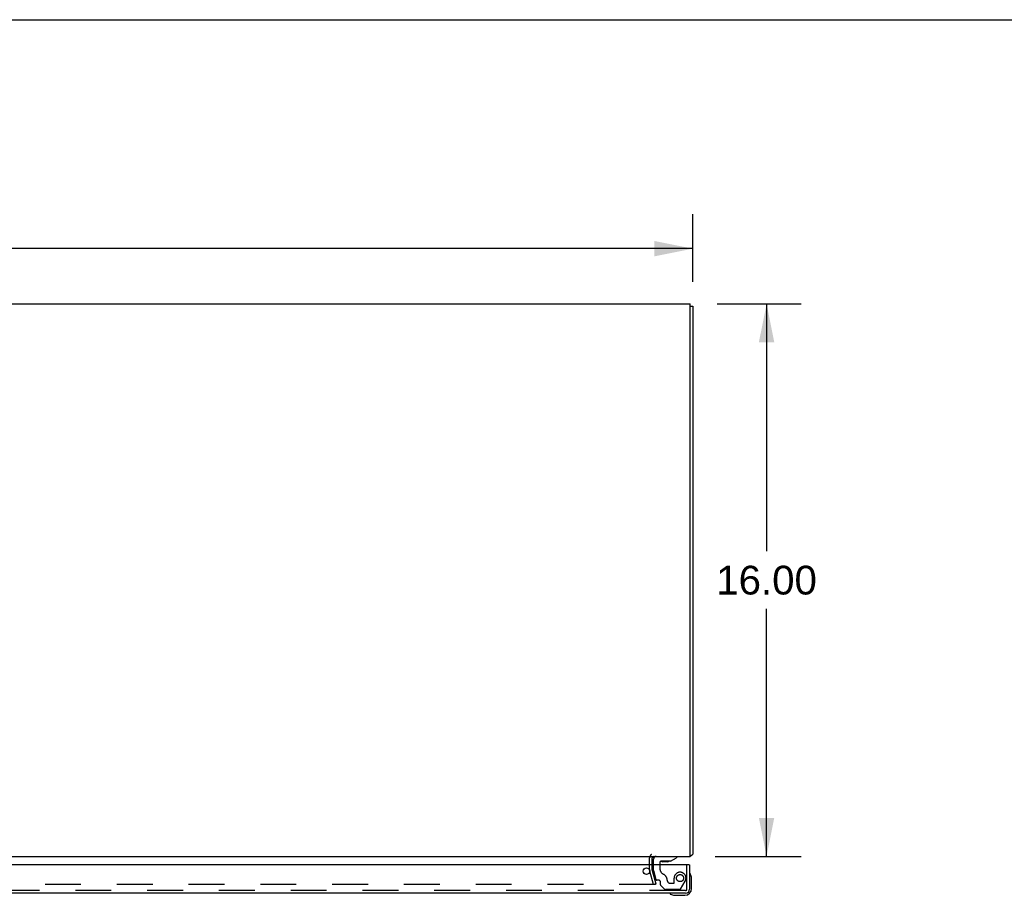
# Model space of a CAD drawing. Header units: inches. Extents: x 0 to 189, y 0 to 122.
# Tile 15 of 18: x 66 to 94, y 97 to 122. Entities that reach past the tile are written whole.
import ezdxf

# ---------------------------------------------------------------- set-up
doc = ezdxf.new("R2010")
doc.units = ezdxf.units.IN
doc.header["$LTSCALE"] = 10.388889
doc.header["$MEASUREMENT"] = 0
doc.linetypes.add('HIDDEN', pattern=[0.2, 0.1, -0.1])
doc.layers.get('0').update_dxf_attribs({"linetype": 'CONTINUOUS'})
for name, color, linetype in [('DEFAULT_2', 8, 'HIDDEN'), ('DIMENSIONS', 7, 'CONTINUOUS'), ('MASTER_DOOR_ASSEMBLY', 7, 'CONTINUOUS')]:
    doc.layers.add(name, color=color, linetype=linetype)
doc.styles.get("Standard").update_dxf_attribs({"font": 'arial.ttf'})
doc.dimstyles.new('DIMSTYLE_1', dxfattribs={"dimtxt": 0.833333, "dimasz": 1.111111, "dimexe": 0.09, "dimexo": 0.07, "dimgap": 0.0375, "dimtad": 0, "dimtih": 1, "dimtoh": 1, "dimzin": 4, "dimdsep": 46, "dimtxsty": 'Standard', "dimblk": '_FILLED', "dimblk1": '_FILLED', "dimblk2": '_FILLED', "dimcen": 0.09, "dimadec": 3, "dimazin": 1, "dimtfac": 1, "dimtdec": 3, "dimtofl": 0, "dimtmove": 0, "dimatfit": 3, "dimldrblk": '_FILLED', "dimfxl": 0, "dimtolj": 1, "dimtzin": 4, "dimarcsym": 0})

# ---------------------------------------------------------------- blocks, each defined once
blk = doc.blocks.new('_FILLED')
at = {"color": 0, "linetype": 'ByBlock'}
blk.add_solid([(0, 0), (-1, 0.2), (-1, -0.2)], dxfattribs=at)
blk = doc.blocks.new('*D8')
at = {"layer": 'DIMENSIONS', "color": 2, "linetype": 'Continuous'}
for p, q in [((37.429, 114.628), (37.429, 116.592)), ((85.429, 114.628), (85.429, 116.592)), ((37.429, 115.592), (59.556, 115.592)), ((85.429, 115.592), (63.302, 115.592))]:
    blk.add_line(p, q, dxfattribs=at)
at = {"layer": 'DIMENSIONS', "color": 2, "linetype": 'Continuous', "xscale": 1.1111111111, "yscale": 1.1111111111, "zscale": 1.1111111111, "rotation": 180}
blk.add_blockref('_FILLED', (37.429, 115.592), dxfattribs=at)
at = {"layer": 'DIMENSIONS', "color": 2, "linetype": 'Continuous', "xscale": 1.1111111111, "yscale": 1.1111111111, "zscale": 1.1111111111}
blk.add_blockref('_FILLED', (85.429, 115.592), dxfattribs=at)
at = {"layer": 'DIMENSIONS', "color": 2, "linetype": 'Continuous', "insert": (61.429, 116.009), "char_height": 0.8333, "width": 2.91202, "attachment_point": 2, "line_spacing_factor": 0.9}
blk.add_mtext('48.00', dxfattribs=at)
blk = doc.blocks.new('*D9')
at = {"layer": 'DIMENSIONS', "color": 2, "linetype": 'Continuous'}
for p, q in [((86.132, 113.994), (88.563, 113.994)), ((87.563, 113.994), (87.563, 106.827)), ((87.563, 97.994), (87.563, 105.16)), ((86.072, 97.994), (88.563, 97.994))]:
    blk.add_line(p, q, dxfattribs=at)
at = {"layer": 'DIMENSIONS', "color": 2, "linetype": 'Continuous', "xscale": 1.1111111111, "yscale": 1.1111111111, "zscale": 1.1111111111}
for p, rotation in [((87.563, 113.994), 90), ((87.563, 97.994), 270)]:
    blk.add_blockref('_FILLED', p, dxfattribs=dict(at, rotation=rotation))
at = {"layer": 'DIMENSIONS', "color": 2, "linetype": 'Continuous', "insert": (87.563, 106.41), "char_height": 0.8333, "width": 2.91202, "attachment_point": 2, "line_spacing_factor": 0.9}
blk.add_mtext('16.00', dxfattribs=at)

msp = doc.modelspace()

# ---------------------------------------------------------------- linework, layer by layer
at = {"color": 7, "linetype": 'Continuous'}
for p, q in [((0, 122.222), (188.889, 122.222)), ((85.354, 113.931), (85.429, 113.931))]:
    msp.add_line(p, q, dxfattribs=at)
at = {"color": 3, "linetype": 'Continuous'}
for p, q in [((37.504, 113.994), (85.354, 113.994)), ((85.354, 97.994), (85.354, 113.994)), ((85.429, 113.931), (85.429, 98.057)), ((37.504, 97.994), (85.354, 97.994)), ((84.254, 97.751), (84.254, 97.952))]:
    msp.add_line(p, q, dxfattribs=at)
msp.add_lwpolyline([(85.398, 98.032), (85.4, 98.033), (85.402, 98.035), (85.404, 98.037), (85.407, 98.038), (85.409, 98.039), (85.412, 98.041), (85.414, 98.042), (85.417, 98.044), (85.419, 98.045), (85.421, 98.046), (85.423, 98.047), (85.425, 98.049), (85.426, 98.05), (85.427, 98.052), (85.428, 98.053), (85.429, 98.054), (85.429, 98.056), (85.429, 98.057)], dxfattribs=at)
for centre, radius, start, end in [((84.296, 97.952), 0.042, 90, 180), ((85.312, 98.111), 0.117, 291.0427, 317.4431)]:
    msp.add_arc(centre, radius, start, end, dxfattribs=at)
at = {"layer": 'DEFAULT_2', "color": 8, "linetype": 'HIDDEN'}
for p, q in [((84.179, 97.593), (84.179, 97.952)), ((84.286, 97.181), (84.182, 97.567)), ((84.254, 97.593), (84.254, 97.751)), ((84.255, 97.587), (84.358, 97.2)), ((84.358, 97.2), (84.286, 97.181)), ((84.338, 97.181), (38.52, 97.181))]:
    msp.add_line(p, q, dxfattribs=at)
for points in [[(84.353, 97.196), (84.353, 97.194), (84.352, 97.193), (84.352, 97.191), (84.351, 97.189), (84.35, 97.188), (84.349, 97.187), (84.348, 97.185), (84.347, 97.184), (84.346, 97.183), (84.344, 97.183), (84.343, 97.182), (84.341, 97.181), (84.339, 97.181), (84.338, 97.181)], [(84.352, 97.199), (84.353, 97.197), (84.353, 97.196), (84.353, 97.196)]]:
    msp.add_lwpolyline(points, dxfattribs=at)
for centre, radius, start, end in [((84.296, 97.952), 0.117, 123.0998, 180), ((84.279, 97.593), 0.1, 180, 195), ((84.279, 97.593), 0.025, 180, 195)]:
    msp.add_arc(centre, radius, start, end, dxfattribs=at)
at = {"layer": 'MASTER_DOOR_ASSEMBLY', "color": 7, "linetype": 'Continuous'}
for p, q in [((84.291, 97.751), (84.291, 97.915)), ((84.476, 97.825), (84.476, 97.751)), ((84.784, 97.856), (84.507, 97.856)), ((84.696, 97.839), (84.555, 97.839)), ((84.555, 97.839), (84.555, 97.839)), ((84.697, 97.839), (84.696, 97.839)), ((84.784, 97.856), (84.96, 97.955)), ((84.96, 97.994), (84.96, 97.955)), ((85.319, 97.751), (85.334, 97.751)), ((85.394, 97.355), (85.392, 97.393)), ((85.394, 97.066), (85.394, 97.355)), ((84.867, 96.869), (84.905, 96.866)), ((84.905, 96.866), (85.194, 96.866))]:
    msp.add_line(p, q, dxfattribs=at)
at = {"layer": 'MASTER_DOOR_ASSEMBLY', "color": 8, "linetype": 'HIDDEN'}
for p, q in [((84.37, 97.994), (84.96, 97.994)), ((84.291, 97.584), (84.291, 97.751)), ((84.291, 97.584), (84.36, 97.328)), ((84.476, 97.751), (84.476, 97.641)), ((85.259, 97.043), (85.259, 97.751)), ((84.434, 97.305), (84.39, 97.305)), ((84.493, 97.168), (84.493, 97.246)), ((84.777, 97.215), (84.871, 97.215)), ((84.887, 97.231), (84.887, 97.364)), ((85.074, 97.045), (85.208, 97.278)), ((85.217, 97.001), (61.537, 97.001)), ((84.499, 97.154), (84.614, 97.038)), ((85.048, 97.03), (84.636, 97.03))]:
    msp.add_line(p, q, dxfattribs=at)
at = {"layer": 'MASTER_DOOR_ASSEMBLY', "color": 3, "linetype": 'Continuous'}
for p, q in [((85.319, 97.751), (61.597, 97.751)), ((85.334, 97.751), (85.334, 97.043)), ((85.217, 96.926), (61.537, 96.926))]:
    msp.add_line(p, q, dxfattribs=at)
msp.add_circle((84.084, 97.563), 0.094, dxfattribs=at)
at = {"layer": 'MASTER_DOOR_ASSEMBLY', "color": 8, "linetype": 'HIDDEN'}
msp.add_circle((85.059, 97.364), 0.103, dxfattribs=at)
at = {"layer": 'MASTER_DOOR_ASSEMBLY', "color": 7, "linetype": 'Continuous'}
for centre, radius, start, end in [((84.37, 97.915), 0.079, 90, 180), ((84.507, 97.825), 0.031, 90, 180), ((84.556, 97.929), 0.09, 235.0768, 269.328), ((84.696, 97.929), 0.09, 270.672, 305.1877), ((85.349, 97.476), 0.015, 96.3796, 180), ((85.346, 97.476), 0.015, 30.8899, 83.6204), ((85.144, 97.355), 0.25, 0, 30.8899), ((84.784, 96.911), 0.015, 90, 173.6204), ((84.784, 96.914), 0.015, 186.3796, 239.1101), ((84.905, 97.116), 0.25, 239.1101, 270), ((85.194, 97.066), 0.2, 270, 360)]:
    msp.add_arc(centre, radius, start, end, dxfattribs=at)
at = {"layer": 'MASTER_DOOR_ASSEMBLY', "color": 8, "linetype": 'HIDDEN'}
for centre, radius, start, end in [((84.664, 97.641), 0.188, 180, 244.2582), ((84.502, 97.305), 0.185, 0, 64.2582), ((85.059, 97.364), 0.172, 330, 180), ((84.39, 97.336), 0.031, 195, 270), ((84.434, 97.246), 0.059, 0, 90), ((84.777, 97.305), 0.09, 180, 270), ((84.871, 97.231), 0.016, 270, 360), ((84.513, 97.168), 0.02, 180, 225), ((84.636, 97.06), 0.03, 225, 270), ((85.048, 97.06), 0.03, 270, 330), ((85.217, 97.043), 0.042, 270, 360)]:
    msp.add_arc(centre, radius, start, end, dxfattribs=at)
at = {"layer": 'MASTER_DOOR_ASSEMBLY', "color": 3, "linetype": 'Continuous'}
msp.add_arc((85.217, 97.043), 0.117, 270, 360, dxfattribs=at)

# ---------------------------------------------------------------- dimensions: what is measured, and where the dimension line sits
at = {"layer": 'DIMENSIONS', "color": 2, "linetype": 'Continuous'}
dim = msp.add_linear_dim(base=(85.429, 115.592), p1=(37.429, 116.662), p2=(85.429, 116.662), dimstyle='DIMSTYLE_1', dxfattribs=at)
dim.commit()
dim.dimension.update_dxf_attribs({"geometry": '*D8', "text_midpoint": (61.407, 115.587), "dimtype": 160})
dim = msp.add_linear_dim(base=(87.563, 97.994), p1=(86.062, 113.994), p2=(86.002, 97.994), angle=270, dimstyle='DIMSTYLE_1', dxfattribs=at)
dim.commit()
dim.dimension.update_dxf_attribs({"geometry": '*D9', "text_midpoint": (87.599, 105.989), "dimtype": 160})

doc.saveas('drawing.dxf')
